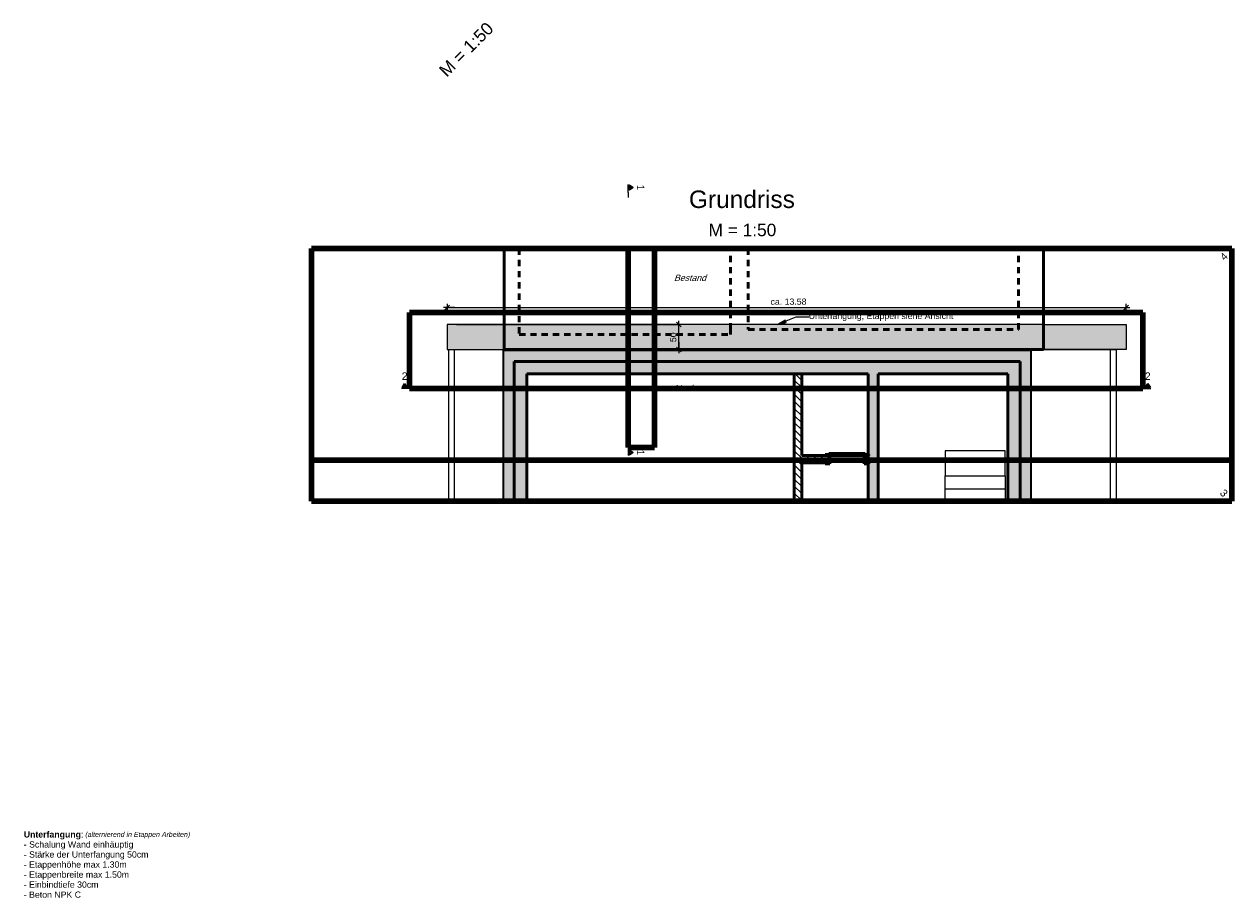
# Model space of a CAD drawing. Header units: metres. Extents: x 2695839.6 to 2695926.2, y 1260963.1 to 1261030.
# Tile 7 of 7: x 2695902 to 2695926.2, y 1260985.6 to 1261003.1. Entities that reach past the tile are written whole.
import ezdxf

# ---------------------------------------------------------------- set-up
doc = ezdxf.new("R2010")
doc.units = ezdxf.units.M
doc.header["$PDMODE"] = 65
doc.linetypes.add('AUSGEZOGEN', pattern=[0])
doc.linetypes.add('STRICHLINIE_S4', pattern=[0.165, 0.125, -0.04])
for name, color, linetype in [('XR$1$_40011', 7, 'Continuous'), ('XR$1$_40012', 7, 'Continuous'), ('XR$1$_40013', 7, 'Continuous')]:
    doc.layers.add(name, color=color, linetype=linetype)
for name, color, linetype, lineweight in [('XR$1$Daemmung', 7, 'AUSGEZOGEN', 35), ('XR$1$Schnittfuehrung', 7, 'AUSGEZOGEN', 35), ('XR$1$STANDARD_1', 7, 'AUSGEZOGEN', 13), ('XR$1$Stilflaeche', 7, 'AUSGEZOGEN', 25), ('XR$1$Text Stuetzen', 7, 'AUSGEZOGEN', 18), ('XR$1$Vermassung Stuetzen', 7, 'AUSGEZOGEN', 18), ('XR$1$Wand Beton bewehrt', 7, 'AUSGEZOGEN', 50), ('XR$1$Wand Mauerwerk tragend', 7, 'AUSGEZOGEN', 50)]:
    doc.layers.add(name, color=color, linetype=linetype, lineweight=lineweight)
doc.styles.add('ARIAL', font='arial.ttf')
doc.dimstyles.new('DIMSTYLE_6', dxfattribs={"dimtxt": 0.125, "dimasz": 0.15, "dimexe": 0, "dimexo": 0, "dimgap": 0.0625, "dimtad": 2, "dimdec": 1, "dimlfac": 100, "dimrnd": 0.5, "dimzin": 4, "dimdsep": 46, "dimtxsty": 'ARIAL', "dimblk1": 'ALL_ML_STRICH', "dimblk2": 'ALL_ML_STRICH', "dimsah": 1, "dimcen": 0, "dimclrd": 256, "dimclre": 256, "dimclrt": 256, "dimadec": 0, "dimazin": 0, "dimtfac": 1, "dimtdec": 0, "dimtix": 1, "dimtmove": 2, "dimatfit": 3, "dimfxl": 0, "dimtzin": 0, "dimlwd": 0, "dimlwe": 18, "dimarcsym": 0})
doc.dimstyles.new('DIMSTYLE_8', dxfattribs={"dimtxt": 0.125, "dimasz": 0.15, "dimexe": 0, "dimexo": 0, "dimgap": 0.0625, "dimtad": 2, "dimrnd": 0.005, "dimzin": 4, "dimdsep": 46, "dimtxsty": 'ARIAL', "dimblk1": 'ALL_ML_STRICH', "dimblk2": 'ALL_ML_STRICH', "dimsah": 1, "dimcen": 0, "dimclrd": 256, "dimclre": 256, "dimclrt": 256, "dimadec": 0, "dimazin": 0, "dimtfac": 1, "dimtdec": 0, "dimtix": 1, "dimtmove": 2, "dimatfit": 3, "dimfxl": 0, "dimtzin": 0, "dimlwd": 0, "dimlwe": 18, "dimarcsym": 0})
pattern_1 = [(135, (2695855, 1261000), (-0.14142136, -0.14142136), []), (135, (2695854.92929, 1260999.92929), (-0.14142136, -0.14142136), [])]

# ---------------------------------------------------------------- blocks, each defined once
blk = doc.blocks.new('ALL_ML_STRICH')
at = {"color": 0, "linetype": 'ByBlock', "lineweight": -2}
for p, q in [((-1, 0), (0.5, 0)), ((-0.3, -0.3), (0.3, 0.3)), ((0, -0.5), (0, 0.5))]:
    blk.add_line(p, q, dxfattribs=at)
blk = doc.blocks.new('*D12')
at = {"layer": 'DEFPOINTS', "lineweight": 18, "transparency": 33554687}
for p in [(2695910.498, 1260997.077), (2695911.638, 1260996.577), (2695915.133, 1260996.577)]:
    blk.add_point(p, dxfattribs=at)
at = {"layer": 'XR$1$Vermassung Stuetzen', "linetype": 'AUSGEZOGEN', "lineweight": -2, "transparency": 33554687}
for p, q in [((2695910.688, 1260997.077), (2695915.133, 1260997.077)), ((2695911.828, 1260996.577), (2695915.133, 1260996.577))]:
    blk.add_line(p, q, dxfattribs=at)
at = {"layer": 'XR$1$Vermassung Stuetzen', "lineweight": -2, "transparency": 33554687}
blk.add_line((2695915.133, 1260996.577), (2695915.133, 1260997.077), dxfattribs=at)
at = {"layer": 'XR$1$Vermassung Stuetzen', "lineweight": 18, "transparency": 33554687, "xscale": 0.15, "yscale": 0.15, "zscale": 0.15}
for p, rotation in [((2695915.133, 1260997.077), 90), ((2695915.133, 1260996.577), 270)]:
    blk.add_blockref('ALL_ML_STRICH', p, dxfattribs=dict(at, rotation=rotation))
at = {"layer": 'XR$1$Vermassung Stuetzen', "lineweight": 18, "transparency": 33554687, "insert": (2695915.019, 1260996.822), "char_height": 0.125, "width": 0.5, "attachment_point": 5, "rotation": 90, "style": 'ARIAL'}
blk.add_mtext('\\A1;{\\A1;{50\\H0.082500;\\S^ ;}}', dxfattribs=at)
blk = doc.blocks.new('*D14')
at = {"layer": 'DEFPOINTS', "lineweight": 18, "transparency": 33554687}
for p in [(2695910.498, 1260997.419), (2695910.498, 1260997.077), (2695924.078, 1260997.077)]:
    blk.add_point(p, dxfattribs=at)
at = {"layer": 'XR$1$Vermassung Stuetzen', "linetype": 'AUSGEZOGEN', "lineweight": -2, "transparency": 33554687}
for p, q in [((2695910.498, 1260997.267), (2695910.498, 1260997.419)), ((2695924.078, 1260997.267), (2695924.078, 1260997.419))]:
    blk.add_line(p, q, dxfattribs=at)
at = {"layer": 'XR$1$Vermassung Stuetzen', "lineweight": -2, "transparency": 33554687}
blk.add_line((2695910.498, 1260997.419), (2695924.078, 1260997.419), dxfattribs=at)
at = {"layer": 'XR$1$Vermassung Stuetzen', "lineweight": 18, "transparency": 33554687, "xscale": 0.15, "yscale": 0.15, "zscale": 0.15, "rotation": 180}
blk.add_blockref('ALL_ML_STRICH', (2695910.498, 1260997.419), dxfattribs=at)
at = {"layer": 'XR$1$Vermassung Stuetzen', "lineweight": 18, "transparency": 33554687, "xscale": 0.15, "yscale": 0.15, "zscale": 0.15}
blk.add_blockref('ALL_ML_STRICH', (2695924.078, 1260997.419), dxfattribs=at)
at = {"layer": 'XR$1$Vermassung Stuetzen', "lineweight": 18, "transparency": 33554687, "insert": (2695917.326, 1260997.534), "char_height": 0.125, "width": 1.125, "attachment_point": 5, "style": 'ARIAL'}
blk.add_mtext('\\A1;{\\A1;{ca. 13.58\\H0.082500;\\S^ ;}}', dxfattribs=at)
blk = doc.blocks.new('NSY202')
at = {"color": 0, "linetype": 'ByBlock', "lineweight": -2}
for p, q in [((-0.026, 0.038), (0, 0.038)), ((0, 0), (-0.026, 0.038)), ((0.023, 0.036), (-0.023, 0.036)), ((-0.023, 0.036), (0, 0.003)), ((-0.019, 0.034), (0, 0.034)), ((0, 0.007), (-0.019, 0.034)), ((0.015, 0.032), (-0.015, 0.032)), ((-0.015, 0.032), (0, 0.01)), ((-0.012, 0.03), (0, 0.03)), ((0, 0.013), (-0.012, 0.03)), ((0.008, 0.028), (-0.008, 0.028)), ((-0.008, 0.028), (0, 0.016)), ((-0.005, 0.026), (0, 0.026)), ((0, 0.02), (-0.005, 0.026)), ((0.001, 0.024), (-0.001, 0.024)), ((-0.001, 0.024), (0, 0.023)), ((0, 0.038), (0.026, 0.038)), ((0.026, 0.038), (0, 0)), ((0, 0.003), (0.023, 0.036)), ((0, 0.034), (0.019, 0.034)), ((0.019, 0.034), (0, 0.007)), ((0, 0.01), (0.015, 0.032)), ((0, 0.03), (0.012, 0.03)), ((0.012, 0.03), (0, 0.013)), ((0, 0.016), (0.008, 0.028)), ((0, 0.026), (0.005, 0.026)), ((0.005, 0.026), (0, 0.02)), ((0, 0.023), (0.001, 0.024))]:
    blk.add_line(p, q, dxfattribs=at)

msp = doc.modelspace()

# ---------------------------------------------------------------- hatches: boundary and pattern name
at = {"layer": 'XR$1$Daemmung', "lineweight": 18, "transparency": 33554687}
for points in [[(2695911.8419, 1260996.5575), (2695911.6219, 1260996.5575), (2695911.6219, 1260993.5457), (2695911.8419, 1260993.5457)], [(2695918.9219, 1260996.3375), (2695918.9219, 1260996.5575), (2695911.8419, 1260996.5575), (2695911.8419, 1260996.3375)], [(2695921.9619, 1260996.3375), (2695921.9619, 1260996.5575), (2695918.9219, 1260996.5575), (2695918.9219, 1260996.3375)], [(2695922.1819, 1260996.5575), (2695921.9619, 1260996.5575), (2695921.9619, 1260993.5457), (2695922.1819, 1260993.5457)]]:
    msp.add_hatch(color=191, dxfattribs=at).paths.add_polyline_path(points)
at = {"layer": 'XR$1$Stilflaeche', "linetype": 'AUSGEZOGEN', "lineweight": 25, "true_color": 0xb0e6b0, "transparency": 33554687}
msp.add_hatch(color=9, dxfattribs=at).paths.add_polyline_path([(2695910.4979, 1260997.0775), (2695910.4979, 1260996.5775), (2695924.0779, 1260996.5775), (2695924.0779, 1260997.0775)])
at = {"layer": 'XR$1$Text Stuetzen', "linetype": 'AUSGEZOGEN', "lineweight": 25, "transparency": 33554687}
msp.add_hatch(color=7, dxfattribs=at).paths.add_polyline_path([(2695917.2594, 1260997.1671), (2695917.107, 1260997.0775), (2695917.2784, 1260997.1208)])
at = {"layer": 'XR$1$Wand Beton bewehrt', "lineweight": 18, "true_color": 0xb0e6b0, "transparency": 33554687}
for points in [[(2695911.8419, 1260996.3375), (2695911.8419, 1260996.0875), (2695919.1219, 1260996.0875), (2695919.1219, 1260996.3375)], [(2695919.1219, 1260996.3375), (2695919.1219, 1260996.0875), (2695921.7119, 1260996.0875), (2695921.7119, 1260996.3375)], [(2695921.9619, 1260996.3375), (2695921.7119, 1260996.3375), (2695921.7119, 1260993.5457), (2695921.9619, 1260993.5457)], [(2695912.0919, 1260996.0875), (2695911.8419, 1260996.0875), (2695911.8419, 1260993.5457), (2695912.0919, 1260993.5457)], [(2695919.1219, 1260996.0875), (2695918.9219, 1260996.0875), (2695918.9219, 1260993.5457), (2695919.1219, 1260993.5457)]]:
    msp.add_hatch(color=9, dxfattribs=at).paths.add_polyline_path(points)
at = {"layer": 'XR$1$Wand Mauerwerk tragend', "lineweight": 18, "transparency": 33554687}
h = msp.add_hatch(dxfattribs=at)
h.set_pattern_fill('SCHRAFFUR_2', color=256, scale=0.05, style=0, pattern_type=2)
h.set_pattern_definition(pattern_1)
h.paths.add_polyline_path([(2695917.5919, 1260996.0875), (2695917.4419, 1260996.0875), (2695917.4419, 1260993.5457), (2695917.5919, 1260993.5457)], flags=0)
h = msp.add_hatch(dxfattribs=at)
h.set_pattern_fill('SCHRAFFUR_2', color=256, scale=0.05, style=0, pattern_type=2)
h.set_pattern_definition(pattern_1)
h.paths.add_polyline_path([(2695918.1319, 1260994.3075), (2695918.1319, 1260994.4575), (2695917.5919, 1260994.4575), (2695917.5919, 1260994.3075)], flags=0)
h = msp.add_hatch(dxfattribs=at)
h.set_pattern_fill('SCHRAFFUR_2', color=256, scale=0.05, style=0, pattern_type=2)
h.set_pattern_definition(pattern_1)
h.paths.add_polyline_path([(2695918.8619, 1260994.4575), (2695918.8619, 1260994.3075), (2695918.9219, 1260994.3075), (2695918.9219, 1260994.4575)], flags=0)

# ---------------------------------------------------------------- linework, layer by layer
at = {"layer": 'XR$1$_40011', "color": 7, "linetype": 'AUSGEZOGEN', "lineweight": 25, "transparency": 33554687}
for p, q in [((2695922.4279, 1260997.0775), (2695910.4979, 1260997.0775)), ((2695910.4979, 1260997.0775), (2695910.4979, 1260996.5775)), ((2695922.4279, 1260996.5775), (2695922.4279, 1260997.0775)), ((2695922.4279, 1260997.0775), (2695924.0779, 1260997.0775)), ((2695924.0779, 1260997.0775), (2695924.0779, 1260996.5775)), ((2695910.4979, 1260996.5775), (2695911.6379, 1260996.5775)), ((2695910.5228, 1260996.5765), (2695923.8809, 1260996.5765)), ((2695910.5228, 1260996.5765), (2695910.5228, 1260993.5457)), ((2695910.6419, 1260996.5765), (2695910.6419, 1260993.5457)), ((2695924.0779, 1260996.5775), (2695922.4279, 1260996.5775)), ((2695923.7619, 1260996.5765), (2695923.7619, 1260993.5457)), ((2695923.8809, 1260996.5765), (2695923.8809, 1260993.5457))]:
    msp.add_line(p, q, dxfattribs=at)
at = {"layer": 'XR$1$_40012', "color": 7, "linetype": 'AUSGEZOGEN', "lineweight": 50, "transparency": 33554687}
for p, q in [((2695911.6379, 1260996.5775), (2695911.6379, 1260998.5971)), ((2695922.4279, 1260998.5971), (2695922.4279, 1260996.5775)), ((2695922.4279, 1260996.5775), (2695911.6379, 1260996.5775))]:
    msp.add_line(p, q, dxfattribs=at)
at = {"layer": 'XR$1$_40012', "color": 7, "linetype": 'AUSGEZOGEN', "lineweight": 25, "transparency": 33554687}
for p, q in [((2695920.4619, 1260993.7826), (2695920.4619, 1260994.0526)), ((2695921.6619, 1260994.0526), (2695921.6619, 1260993.7826)), ((2695920.4619, 1260993.5457), (2695920.4619, 1260993.7826)), ((2695921.6619, 1260993.7826), (2695920.4619, 1260993.7826)), ((2695921.6619, 1260993.7826), (2695921.6619, 1260993.5457))]:
    msp.add_line(p, q, dxfattribs=at)
at = {"layer": 'XR$1$_40013', "color": 7, "linetype": 'STRICHLINIE_S4', "lineweight": 50, "transparency": 33554687}
for p, q in [((2695911.9379, 1260998.5971), (2695911.9379, 1260996.8775)), ((2695916.1679, 1260996.9775), (2695916.1679, 1260998.5971)), ((2695916.5179, 1260998.5971), (2695916.5179, 1260996.9775)), ((2695921.9279, 1260996.9775), (2695921.9279, 1260998.5971)), ((2695911.9379, 1260996.8775), (2695916.1679, 1260996.8775)), ((2695916.1679, 1260996.8775), (2695916.1679, 1260996.9775)), ((2695916.5179, 1260996.9775), (2695921.9279, 1260996.9775)), ((2695918.1519, 1260994.4775), (2695918.1319, 1260994.4775)), ((2695918.1319, 1260994.4575), (2695918.1519, 1260994.4575)), ((2695918.1519, 1260994.4575), (2695918.1519, 1260994.4775)), ((2695918.8619, 1260994.4775), (2695918.8419, 1260994.4775)), ((2695918.8419, 1260994.4775), (2695918.8419, 1260994.4575)), ((2695918.8419, 1260994.4575), (2695918.8619, 1260994.4575))]:
    msp.add_line(p, q, dxfattribs=at)
at = {"layer": 'XR$1$Daemmung', "transparency": 33554687}
for p, q in [((2695911.8419, 1260996.5575), (2695911.6219, 1260996.5575)), ((2695911.6219, 1260996.5575), (2695911.6219, 1260993.5457)), ((2695918.9219, 1260996.5575), (2695911.8419, 1260996.5575)), ((2695921.9619, 1260996.5575), (2695918.9219, 1260996.5575)), ((2695922.1819, 1260996.5575), (2695921.9619, 1260996.5575)), ((2695922.1819, 1260993.5457), (2695922.1819, 1260996.5575)), ((2695911.8419, 1260996.3375), (2695918.9219, 1260996.3375)), ((2695911.8419, 1260993.5457), (2695911.8419, 1260996.3375)), ((2695918.9219, 1260996.3375), (2695921.9619, 1260996.3375)), ((2695921.9619, 1260996.3375), (2695921.9619, 1260993.5457))]:
    msp.add_line(p, q, dxfattribs=at)
at = {"layer": 'XR$1$Schnittfuehrung', "color": 7, "linetype": 'AUSGEZOGEN', "lineweight": 25, "transparency": 33554687}
for p, q in [((2695914.1171, 1260999.7194), (2695914.1171, 1260999.8794)), ((2695914.1171, 1260999.7194), (2695914.1171, 1260999.6194)), ((2695909.7476, 1260995.7947), (2695909.5876, 1260995.7947)), ((2695909.7476, 1260995.7947), (2695909.8476, 1260995.7947)), ((2695924.3112, 1260995.7947), (2695924.4112, 1260995.7947)), ((2695924.4112, 1260995.7947), (2695924.5712, 1260995.7947)), ((2695914.1171, 1260994.7158), (2695914.1171, 1260994.6158)), ((2695914.1171, 1260994.6158), (2695914.1171, 1260994.4558))]:
    msp.add_line(p, q, dxfattribs=at)
at = {"layer": 'XR$1$STANDARD_1', "color": 52, "linetype": 'AUSGEZOGEN', "lineweight": 100, "transparency": 33554687}
for p, q in [((2695907.7851, 1260998.5971), (2695907.7851, 1260993.5457)), ((2695907.7851, 1260993.5457), (2695907.7851, 1260998.5971)), ((2695926.1927, 1260998.5971), (2695907.7851, 1260998.5971)), ((2695907.7851, 1260998.5971), (2695926.1927, 1260998.5971)), ((2695907.7852, 1260994.3597), (2695907.7852, 1260998.5971)), ((2695907.7852, 1260998.5971), (2695907.7852, 1260994.3597)), ((2695907.7852, 1260998.5971), (2695926.1927, 1260998.5971)), ((2695926.1927, 1260998.5971), (2695907.7852, 1260998.5971)), ((2695914.6465, 1260998.5971), (2695914.1171, 1260998.5971)), ((2695914.6465, 1260998.5971), (2695914.1171, 1260998.5971)), ((2695914.1171, 1260998.5971), (2695914.1171, 1260994.6158)), ((2695914.1171, 1260994.6158), (2695914.1171, 1260998.5971)), ((2695914.6465, 1260994.6158), (2695914.6465, 1260998.5971)), ((2695914.6465, 1260998.5971), (2695914.6465, 1260994.6158)), ((2695926.1927, 1260993.5457), (2695926.1927, 1260998.5971)), ((2695926.1927, 1260998.5971), (2695926.1927, 1260993.5457)), ((2695926.1927, 1260998.5971), (2695926.1927, 1260994.3597)), ((2695926.1927, 1260994.3597), (2695926.1927, 1260998.5971)), ((2695909.7476, 1260997.3203), (2695909.7476, 1260995.7947)), ((2695909.7476, 1260995.7947), (2695909.7476, 1260997.3203)), ((2695924.4112, 1260997.3203), (2695909.7476, 1260997.3203)), ((2695909.7476, 1260997.3203), (2695924.4112, 1260997.3203)), ((2695924.4112, 1260995.7947), (2695924.4112, 1260997.3203)), ((2695924.4112, 1260997.3203), (2695924.4112, 1260995.7947)), ((2695909.7476, 1260995.7947), (2695924.4112, 1260995.7947)), ((2695924.4112, 1260995.7947), (2695909.7476, 1260995.7947)), ((2695914.1171, 1260994.6158), (2695914.6465, 1260994.6158)), ((2695914.6465, 1260994.6158), (2695914.1171, 1260994.6158)), ((2695926.1927, 1260994.3597), (2695907.7852, 1260994.3597)), ((2695907.7852, 1260994.3597), (2695926.1927, 1260994.3597)), ((2695907.7851, 1260993.5457), (2695926.1927, 1260993.5457)), ((2695926.1927, 1260993.5457), (2695907.7851, 1260993.5457))]:
    msp.add_line(p, q, dxfattribs=at)
at = {"layer": 'XR$1$STANDARD_1', "color": 7, "linetype": 'AUSGEZOGEN', "lineweight": 25, "transparency": 33554687}
for p, q in [((2695920.4619, 1260994.5469), (2695920.4619, 1260994.0626)), ((2695921.6619, 1260994.5469), (2695920.4619, 1260994.5469)), ((2695921.6619, 1260994.0626), (2695921.6619, 1260994.5469)), ((2695920.4619, 1260994.0626), (2695920.4619, 1260994.0526)), ((2695920.4619, 1260994.0526), (2695921.6619, 1260994.0526)), ((2695921.6619, 1260994.0526), (2695921.6619, 1260994.0626))]:
    msp.add_line(p, q, dxfattribs=at)
at = {"layer": 'XR$1$Text Stuetzen', "color": 7, "linetype": 'AUSGEZOGEN', "lineweight": 25, "transparency": 33554687}
for p, q in [((2695917.2594, 1260997.1671), (2695917.107, 1260997.0775)), ((2695917.107, 1260997.0775), (2695917.2784, 1260997.1208)), ((2695917.107, 1260997.0775), (2695917.107, 1260997.0775)), ((2695917.107, 1260997.0775), (2695917.107, 1260997.0775)), ((2695917.107, 1260997.0775), (2695917.107, 1260997.0775)), ((2695917.2784, 1260997.1208), (2695917.2594, 1260997.1671)), ((2695917.2689, 1260997.1439), (2695917.2804, 1260997.1487))]:
    msp.add_line(p, q, dxfattribs=at)
msp.add_lwpolyline([(2695917.7296, 1260997.2264), (2695917.4696, 1260997.2264), (2695917.107, 1260997.0775)], dxfattribs=at)
at = {"layer": 'XR$1$Wand Beton bewehrt', "transparency": 33554687}
for p, q in [((2695911.8419, 1260996.3375), (2695911.8419, 1260996.0875)), ((2695919.1219, 1260996.3375), (2695911.8419, 1260996.3375)), ((2695921.7119, 1260996.3375), (2695919.1219, 1260996.3375)), ((2695921.9619, 1260996.3375), (2695921.7119, 1260996.3375)), ((2695921.9619, 1260993.5457), (2695921.9619, 1260996.3375)), ((2695911.8419, 1260996.0875), (2695911.8419, 1260993.5457)), ((2695912.0919, 1260996.0875), (2695917.4419, 1260996.0875)), ((2695912.0919, 1260993.5457), (2695912.0919, 1260996.0875)), ((2695917.4419, 1260996.0875), (2695917.5919, 1260996.0875)), ((2695917.5919, 1260996.0875), (2695918.9219, 1260996.0875)), ((2695918.9219, 1260996.0875), (2695918.9219, 1260994.4575)), ((2695919.1219, 1260996.0875), (2695921.7119, 1260996.0875)), ((2695919.1219, 1260993.5457), (2695919.1219, 1260996.0875)), ((2695921.7119, 1260996.0875), (2695921.7119, 1260993.5457)), ((2695918.0619, 1260994.4775), (2695918.0619, 1260994.4575)), ((2695918.1319, 1260994.4775), (2695918.0619, 1260994.4775)), ((2695918.0619, 1260994.4575), (2695918.1319, 1260994.4575)), ((2695918.1319, 1260994.4975), (2695918.1319, 1260994.4575)), ((2695918.8619, 1260994.4975), (2695918.1319, 1260994.4975)), ((2695918.1319, 1260994.4775), (2695918.1319, 1260994.4575)), ((2695918.1319, 1260994.4575), (2695918.1319, 1260994.4775)), ((2695918.1319, 1260994.4575), (2695918.1319, 1260994.3075)), ((2695918.1519, 1260994.2875), (2695918.1519, 1260994.4575)), ((2695918.1519, 1260994.4575), (2695918.8419, 1260994.4575)), ((2695918.8419, 1260994.4575), (2695918.8419, 1260994.2875)), ((2695918.8619, 1260994.4575), (2695918.8619, 1260994.4975)), ((2695918.8619, 1260994.4575), (2695918.8619, 1260994.4775)), ((2695918.8619, 1260994.4775), (2695918.8619, 1260994.4575)), ((2695918.9319, 1260994.4775), (2695918.8619, 1260994.4775)), ((2695918.8619, 1260994.3075), (2695918.8619, 1260994.4575)), ((2695918.8619, 1260994.4575), (2695918.9219, 1260994.4575)), ((2695918.9219, 1260994.4575), (2695918.9219, 1260994.3075)), ((2695918.9219, 1260994.4575), (2695918.9319, 1260994.4575)), ((2695918.9319, 1260994.4575), (2695918.9319, 1260994.4775)), ((2695918.0619, 1260994.3075), (2695918.0619, 1260994.2875)), ((2695918.1319, 1260994.3075), (2695918.0619, 1260994.3075)), ((2695918.0619, 1260994.2875), (2695918.1319, 1260994.2875)), ((2695918.1319, 1260994.2875), (2695918.1519, 1260994.2875)), ((2695918.8419, 1260994.2875), (2695918.8619, 1260994.2875)), ((2695918.9219, 1260994.3075), (2695918.8619, 1260994.3075)), ((2695918.8619, 1260994.2875), (2695918.9319, 1260994.2875)), ((2695918.9219, 1260994.3075), (2695918.9219, 1260993.5457)), ((2695918.9319, 1260994.3075), (2695918.9219, 1260994.3075)), ((2695918.9319, 1260994.2875), (2695918.9319, 1260994.3075))]:
    msp.add_line(p, q, dxfattribs=at)
at = {"layer": 'XR$1$Wand Mauerwerk tragend', "transparency": 33554687}
for p, q in [((2695917.5919, 1260996.0875), (2695917.4419, 1260996.0875)), ((2695917.4419, 1260996.0875), (2695917.4419, 1260993.5457)), ((2695917.5919, 1260994.4575), (2695917.5919, 1260996.0875)), ((2695918.0619, 1260994.4575), (2695917.5919, 1260994.4575)), ((2695918.1319, 1260994.4575), (2695918.0619, 1260994.4575)), ((2695918.1319, 1260994.3075), (2695918.1319, 1260994.4575)), ((2695918.9219, 1260994.4575), (2695918.8619, 1260994.4575)), ((2695918.8619, 1260994.4575), (2695918.8619, 1260994.3075)), ((2695918.9219, 1260994.3075), (2695918.9219, 1260994.4575)), ((2695917.5919, 1260993.5457), (2695917.5919, 1260994.3075)), ((2695917.5919, 1260994.3075), (2695918.0619, 1260994.3075)), ((2695918.0619, 1260994.3075), (2695918.1319, 1260994.3075)), ((2695918.8619, 1260994.3075), (2695918.9219, 1260994.3075))]:
    msp.add_line(p, q, dxfattribs=at)

# ---------------------------------------------------------------- block references
at = {"layer": 'XR$1$Schnittfuehrung', "color": 7, "linetype": 'AUSGEZOGEN', "lineweight": 25, "transparency": 33554687, "xscale": 1.999999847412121, "yscale": 1.999999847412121, "zscale": 1.999999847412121}
for p, rotation in [((2695914.2171, 1260999.8194), 90), ((2695909.6476, 1260995.8947), 180), ((2695924.5112, 1260995.8947), 180), ((2695914.2171, 1260994.5158), 90)]:
    msp.add_blockref('NSY202', p, dxfattribs=dict(at, rotation=rotation))

# ---------------------------------------------------------------- texts
at = {"layer": 'XR$1$Schnittfuehrung', "color": 7, "linetype": 'AUSGEZOGEN', "lineweight": 13, "transparency": 33554687, "char_height": 0.15, "width": 0.185184, "attachment_point": 5, "rotation": 270, "style": 'ARIAL'}
for insert in [(2695914.3671, 1260999.8194), (2695914.3671, 1260994.5158)]:
    msp.add_mtext('\\W0.90;1', dxfattribs=dict(at, insert=insert))
at = {"layer": 'XR$1$Schnittfuehrung', "color": 52, "linetype": 'AUSGEZOGEN', "lineweight": 13, "transparency": 33554687, "char_height": 0.15, "width": 0.191773, "attachment_point": 5, "style": 'ARIAL'}
for s, insert, rotation in [('\\W0.99;4', (2695926.0336, 1260998.438), 45), ('\\W0.99;3', (2695926.0336, 1260993.7048), 315)]:
    msp.add_mtext(s, dxfattribs=dict(at, insert=insert, rotation=rotation))
at = {"layer": 'XR$1$Schnittfuehrung', "color": 7, "linetype": 'AUSGEZOGEN', "lineweight": 13, "transparency": 33554687, "char_height": 0.15, "width": 0.191773, "attachment_point": 5, "style": 'ARIAL'}
for insert in [(2695909.6476, 1260996.0447), (2695924.5112, 1260996.0447)]:
    msp.add_mtext('\\W0.99;2', dxfattribs=dict(at, insert=insert))
at = {"layer": 'XR$1$STANDARD_1', "color": 7, "linetype": 'AUSGEZOGEN', "lineweight": 25, "transparency": 33554687, "insert": (2695910.9708, 1261002.4923), "char_height": 0.25, "width": 1.494065, "attachment_point": 8, "rotation": 45.02025, "style": 'ARIAL'}
msp.add_mtext('\\W0.99;M = 1:50', dxfattribs=at)
at = {"layer": 'XR$1$STANDARD_1', "color": 7, "linetype": 'AUSGEZOGEN', "lineweight": 35, "transparency": 33554687, "insert": (2695916.3937, 1260999.4039), "char_height": 0.35, "width": 2.304696, "attachment_point": 8, "style": 'ARIAL'}
msp.add_mtext('\\W1.00;Grundriss', dxfattribs=at)
at = {"layer": 'XR$1$STANDARD_1', "color": 7, "linetype": 'AUSGEZOGEN', "lineweight": 25, "transparency": 33554687, "insert": (2695916.404, 1260998.8408), "char_height": 0.25, "width": 1.494065, "attachment_point": 8, "style": 'ARIAL'}
msp.add_mtext('\\W0.99;M = 1:50', dxfattribs=at)
at = {"layer": 'XR$1$Text Stuetzen', "transparency": 33554687, "char_height": 0.125, "attachment_point": 4, "style": 'ARIAL'}
for s, insert, width in [('\\W1.00;\\Q19.0;Bestand', (2695915.0338, 1260998.0114), 0.70642), ('\\W1.00;Unterfangung, Etappen siehe Ansicht', (2695917.7296, 1260997.2305), 2.969058), ('\\W1.01;\\Q19.0;Neubau', (2695915.0338, 1260995.8014), 0.679553)]:
    msp.add_mtext(s, dxfattribs=dict(at, insert=insert, width=width))
at = {"layer": 'XR$1$Text Stuetzen', "transparency": 33554687, "insert": (2695902.0303, 1260986.9367), "char_height": 0.125, "width": 3.904973, "attachment_point": 1, "line_spacing_factor": 0.963855, "style": 'ARIAL'}
msp.add_mtext('\\A1;{\\fArial|i0|b1;\\H0.125000;\\W1.000000;\\C7;Unterfangung\\fArial|i0|b0;:\\fArial|i1|b0;\\H0.100000; (alternierend in Etappen Arbeiten) }\\P{\\fArial|i0|b0;\\H0.125000;\\W1.000000;\\C7;- Schalung Wand einhäuptig}\\P{\\fArial|i0|b0;\\H0.125000;\\W1.000000;\\C7;- Stärke der Unterfangung 50cm}\\P{\\fArial|i0|b0;\\H0.125000;\\W1.000000;\\C7;- Etappenhöhe max 1.30m }\\P{\\fArial|i0|b0;\\H0.125000;\\W1.000000;\\C7;- Etappenbreite max 1.50m}\\P{\\fArial|i0|b0;\\H0.125000;\\W1.000000;\\C7;- Einbindtiefe 30cm}\\P{\\fArial|i0|b0;\\H0.125000;\\W1.000000;\\C7;- Beton NPK C}\\P', dxfattribs=at)

# ---------------------------------------------------------------- dimensions: what is measured, and where the dimension line sits
at = {"layer": 'XR$1$Vermassung Stuetzen', "lineweight": 18, "transparency": 33554687}
dim = msp.add_linear_dim(base=(2695924.0779, 1260997.4192), p1=(2695910.4979, 1260997.2675), p2=(2695924.0779, 1260997.2675), dimstyle='DIMSTYLE_8', override={"dimpost": 'ca. <>', "dimclrd": 256, "dimclre": 256, "dimclrt": 256, "dimlwd": 0, "dimlwe": 18}, dxfattribs=at)
dim.commit()
dim.dimension.update_dxf_attribs({"geometry": '*D14', "text_midpoint": (2695917.3262, 1260997.5339), "dimtype": 160})
dim = msp.add_linear_dim(base=(2695915.1332, 1260997.0775), p1=(2695911.8279, 1260996.5775), p2=(2695910.6879, 1260997.0775), angle=90, dimstyle='DIMSTYLE_6', override={"dimpost": '<>', "dimclrd": 256, "dimclre": 256, "dimclrt": 256, "dimlwd": 0, "dimlwe": 18}, dxfattribs=at)
dim.commit()
dim.dimension.update_dxf_attribs({"geometry": '*D12', "text_midpoint": (2695915.0186, 1260996.822), "dimtype": 160})

doc.saveas('drawing.dxf')
